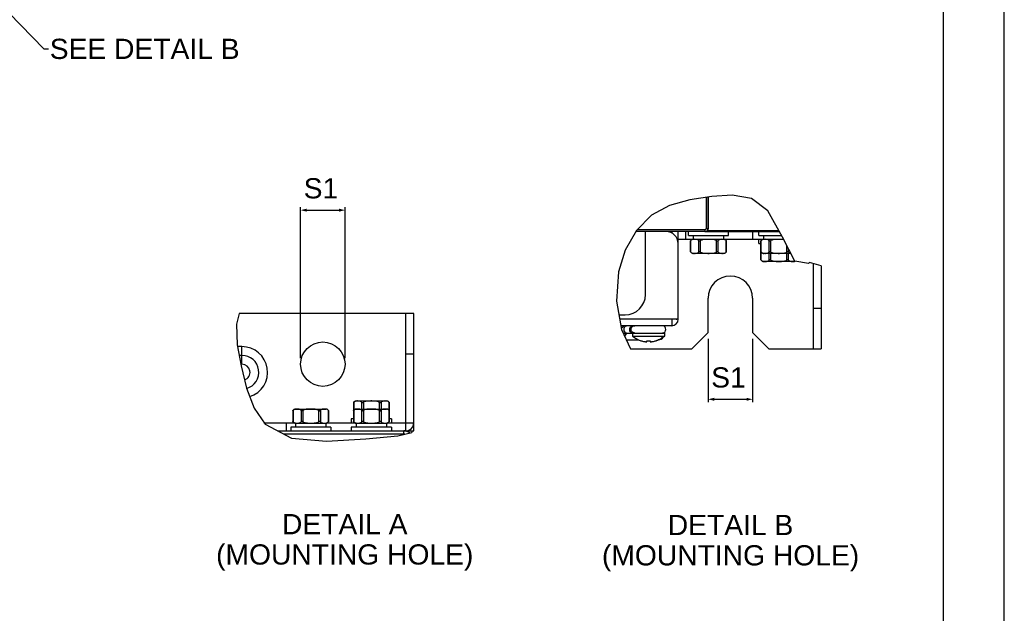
# Model space of a CAD drawing. Header units: millimetres. Extents: x 0 to 1700, y 17 to 1205.
# Tile 26 of 51: x 353 to 840, y 311 to 605. Entities that reach past the tile are written whole.
import ezdxf

# ---------------------------------------------------------------- set-up
doc = ezdxf.new("R2010")
doc.units = ezdxf.units.MM
doc.header["$LTSCALE"] = 77.505185
doc.header["$PDMODE"] = 3
doc.header["$PDSIZE"] = 0.3125
doc.layers.get('0').update_dxf_attribs({"linetype": 'CONTINUOUS'})
doc.layers.get('Defpoints').update_dxf_attribs({"linetype": 'CONTINUOUS'})
doc.layers.add('DF', color=3, linetype='CONTINUOUS')
doc.styles.get("Standard").update_dxf_attribs({"font": 'arial.ttf'})
doc.dimstyles.new('DIMSTYLE_2', dxfattribs={"dimtxt": 10, "dimasz": 3, "dimexe": 1.5, "dimexo": 3, "dimgap": 2.5, "dimtad": 1, "dimdec": 1, "dimlfac": 0.5, "dimzin": 0, "dimdsep": 46, "dimtxsty": 'Standard', "dimblk": '_FILLED', "dimblk1": '_FILLED', "dimblk2": '_FILLED', "dimcen": 0.09, "dimadec": 1, "dimazin": 0, "dimtp": 0.1, "dimtm": 0.1, "dimtfac": 1, "dimtdec": 1, "dimtofl": 0, "dimtmove": 0, "dimatfit": 3, "dimldrblk": '_FILLED', "dimfxl": 1, "dimtolj": 1, "dimtzin": 0, "dimarcsym": 0})
doc.dimstyles.get("Standard").update_dxf_attribs({"dimtxt": 3, "dimasz": 3, "dimexe": 1.5, "dimexo": 3, "dimtad": 1, "dimdec": 1, "dimzin": 0, "dimdsep": 46, "dimtxsty": 'Standard', "dimblk": '_FILLED', "dimblk1": '_FILLED', "dimblk2": '_FILLED', "dimcen": 0.09, "dimadec": 1, "dimazin": 0, "dimtol": 1, "dimtp": 0.1, "dimtm": 0.1, "dimtfac": 1, "dimtdec": 1, "dimtofl": 0, "dimtmove": 0, "dimatfit": 3, "dimldrblk": '_FILLED', "dimfxl": 1, "dimtolj": 1, "dimtzin": 0, "dimarcsym": 0})

# ---------------------------------------------------------------- blocks, each defined once
blk = doc.blocks.new('_FILLED')
at = {"color": 0, "linetype": 'ByBlock'}
blk.add_solid([(0, 0), (-1, 0.25), (-1, -0.25)], dxfattribs=at)
blk = doc.blocks.new('*D17')
at = {"color": 0, "linetype": 'Continuous', "lineweight": -2, "transparency": 16777216}
for p, q in [((491.88, 437.55), (491.88, 512.25)), ((513.88, 437.55), (513.88, 512.25)), ((494.88, 510.75), (510.88, 510.75))]:
    blk.add_line(p, q, dxfattribs=at)
at = {"layer": 'Defpoints', "color": 0, "linetype": 'Continuous', "transparency": 16777216}
for p in [(513.88, 510.75), (491.88, 434.55), (513.88, 434.55)]:
    blk.add_point(p, dxfattribs=at)
at = {"color": 0, "linetype": 'Continuous', "lineweight": -2, "transparency": 16777216, "xscale": 3, "yscale": 3, "zscale": 3, "rotation": 180}
blk.add_blockref('_FILLED', (491.88, 510.75), dxfattribs=at)
at = {"color": 0, "linetype": 'Continuous', "lineweight": -2, "transparency": 16777216, "xscale": 3, "yscale": 3, "zscale": 3}
blk.add_blockref('_FILLED', (513.88, 510.75), dxfattribs=at)
at = {"color": 0, "linetype": 'Continuous', "transparency": 16777216, "insert": (501.94, 526.58), "char_height": 10, "width": 17.0632, "attachment_point": 2, "line_spacing_factor": 0.9}
blk.add_mtext('\\A1;S1', dxfattribs=at)
blk = doc.blocks.new('*D18')
at = {"color": 0, "linetype": 'Continuous', "lineweight": -2, "transparency": 16777216}
for p, q in [((693.48, 447.16), (693.48, 415.66)), ((715.48, 447.16), (715.48, 415.66)), ((696.48, 417.16), (712.48, 417.16))]:
    blk.add_line(p, q, dxfattribs=at)
at = {"layer": 'Defpoints', "color": 0, "linetype": 'Continuous', "transparency": 16777216}
for p in [(693.48, 450.16), (715.48, 450.16), (715.48, 417.16)]:
    blk.add_point(p, dxfattribs=at)
at = {"color": 0, "linetype": 'Continuous', "lineweight": -2, "transparency": 16777216, "xscale": 3, "yscale": 3, "zscale": 3, "rotation": 180}
blk.add_blockref('_FILLED', (693.48, 417.16), dxfattribs=at)
at = {"color": 0, "linetype": 'Continuous', "lineweight": -2, "transparency": 16777216, "xscale": 3, "yscale": 3, "zscale": 3}
blk.add_blockref('_FILLED', (715.48, 417.16), dxfattribs=at)
at = {"color": 0, "linetype": 'Continuous', "transparency": 16777216, "insert": (703.54, 432.99), "char_height": 10, "width": 17.0632, "attachment_point": 2, "line_spacing_factor": 0.9}
blk.add_mtext('\\A1;S1', dxfattribs=at)

msp = doc.modelspace()

# ---------------------------------------------------------------- linework, layer by layer
msp.add_line((840, 17.48), (840, 1205.48))
at = {"linetype": 'Continuous'}
for p, q in [((695.31, 517.56), (684.49, 515.92)), ((692.49, 517.13), (692.49, 501.76)), ((693.46, 517.28), (693.46, 501.76)), ((693.48, 501.76), (693.48, 517.28)), ((705.38, 518.24), (695.31, 517.56)), ((714.87, 516.54), (705.38, 518.24)), ((723.02, 510.42), (714.87, 516.54)), ((674.39, 513.11), (665.51, 508.32)), ((684.49, 515.92), (674.39, 513.11)), ((665.51, 508.32), (658, 500.7)), ((730.22, 497.4), (723.02, 510.42)), ((692.49, 501.76), (693.48, 501.76)), ((693.42, 501.44), (693.46, 501.76)), ((658, 500.7), (652.5, 491.01)), ((691.86, 500.16), (657.69, 500.16)), ((658.45, 501.16), (691.89, 501.16)), ((662.48, 468.96), (662.48, 500.16)), ((675.48, 500.16), (675.48, 499.38)), ((678.68, 456.76), (678.68, 500.16)), ((682.48, 496.16), (682.48, 500.16)), ((683.78, 498.26), (683.78, 500.16)), ((683.78, 498.26), (703.58, 498.26)), ((686.18, 496.36), (686.18, 498.26)), ((691.9, 500.16), (728.69, 500.16)), ((693.13, 500.76), (728.36, 500.76)), ((701.18, 496.36), (701.18, 498.26)), ((703.58, 498.26), (703.58, 500.16)), ((715.48, 500.16), (715.48, 496.16)), ((718.58, 498.26), (718.58, 500.16)), ((718.58, 498.26), (729.74, 498.26)), ((720.98, 496.36), (720.98, 498.26)), ((736.36, 485.5), (730.22, 497.4)), ((685.45, 496.16), (678.68, 496.16)), ((685.01, 495.8), (684.83, 495.51)), ((684.83, 490.2), (684.83, 495.51)), ((684.94, 495.68), (684.96, 495.72)), ((684.96, 490), (684.96, 495.72)), ((686.18, 496.36), (701.18, 496.36)), ((688.89, 490), (688.89, 495.72)), ((689.76, 490), (689.76, 495.72)), ((697.61, 490), (697.61, 495.72)), ((698.47, 490), (698.47, 495.72)), ((720.25, 496.16), (701.92, 496.16)), ((702.4, 490), (702.4, 495.72)), ((702.53, 490.2), (702.53, 495.51)), ((718.58, 494.26), (718.58, 496.16)), ((718.58, 494.26), (719.63, 494.26)), ((719.81, 495.8), (719.63, 495.51)), ((719.63, 486.2), (719.63, 495.51)), ((719.74, 495.68), (719.76, 495.72)), ((719.76, 490), (719.76, 495.72)), ((720.98, 496.36), (730.76, 496.36)), ((723.69, 490), (723.69, 495.72)), ((724.56, 490), (724.56, 495.72)), ((732.41, 490), (732.41, 493.15)), ((652.5, 491.01), (649.13, 480.2)), ((684.83, 490.2), (685.01, 489.92)), ((684.96, 490), (684.94, 490.03)), ((701.18, 489.36), (686.18, 489.36)), ((719.63, 490.2), (719.81, 489.92)), ((719.76, 490), (719.74, 490.03)), ((719.76, 486), (719.76, 489.99)), ((734.37, 489.36), (720.98, 489.36)), ((723.69, 486), (723.69, 489.36)), ((724.56, 486), (724.56, 489.36)), ((732.41, 486), (732.41, 489.36)), ((733.27, 490), (733.27, 491.48)), ((733.27, 486), (733.27, 489.36)), ((719.63, 486.2), (719.81, 485.92)), ((719.76, 486), (719.74, 486.03)), ((735.98, 485.36), (720.98, 485.36)), ((743.17, 484.39), (736.36, 485.5)), ((743.31, 484.53), (743.17, 484.39)), ((743.45, 484.67), (743.31, 484.53)), ((743.59, 484.81), (743.45, 484.67)), ((749.48, 483.22), (743.59, 484.81)), ((745.48, 484.3), (745.48, 442.16)), ((749.48, 483.22), (749.48, 442.16)), ((649.13, 480.2), (648.1, 465.76)), ((648.1, 465.76), (650.69, 451.68)), ((693.48, 450.16), (693.48, 467.16)), ((715.48, 467.16), (715.48, 450.16)), ((461.45, 459.55), (460.2, 454.33)), ((547.88, 459.55), (461.45, 459.55)), ((543.88, 401.55), (543.88, 459.55)), ((547.88, 401.55), (547.88, 459.55)), ((649.35, 458.96), (652.48, 458.96)), ((749.48, 462.16), (745.48, 462.16)), ((460.2, 454.33), (460.58, 444.19)), ((677.68, 456.76), (649.76, 456.76)), ((675.48, 453.56), (650.35, 453.56)), ((675.48, 456.76), (675.48, 453.56)), ((678.68, 456.76), (677.68, 456.76)), ((650.69, 451.68), (655.07, 442.16)), ((653.13, 449.84), (652.17, 448.48)), ((653.13, 449.84), (652.98, 449.7)), ((656.08, 449.76), (653.07, 449.76)), ((653.13, 449.84), (653.23, 449.96)), ((653.16, 449.96), (671.88, 449.96)), ((656.08, 449.96), (656.08, 448.36)), ((656.08, 448.36), (657.5, 447.36)), ((656.08, 448.36), (671.88, 448.36)), ((671.88, 449.96), (671.88, 448.36)), ((685.48, 442.16), (693.48, 450.16)), ((715.48, 450.16), (723.48, 442.16)), ((460.58, 444.19), (462.47, 433.66)), ((653.05, 446.56), (659.08, 446.56)), ((657.5, 447.36), (659.03, 446.57)), ((659.03, 446.57), (660.18, 446.15)), ((660.18, 446.15), (660.18, 446.17)), ((663.18, 445.74), (663.18, 446.17)), ((664.78, 446.17), (664.78, 445.74)), ((664.78, 445.74), (664.79, 445.72)), ((665.81, 445.72), (665.98, 445.74)), ((667.78, 446.17), (667.78, 446.15)), ((669.38, 446.56), (668.84, 446.56)), ((670.06, 447.15), (669.07, 446.65)), ((462.88, 443.21), (460.75, 443.21)), ((462.88, 438.88), (461.53, 438.88)), ((462.88, 434.55), (462.88, 443.21)), ((547.88, 439.55), (543.88, 439.55)), ((655.07, 442.16), (685.48, 442.16)), ((723.48, 442.16), (749.48, 442.16)), ((462.88, 434.55), (462.31, 434.55)), ((462.47, 433.66), (465.14, 422.73)), ((465.14, 422.73), (468.86, 412.74)), ((518.03, 415.5), (518.03, 406.19)), ((518.17, 415.71), (518.17, 411.71)), ((519.38, 416.35), (534.38, 416.35)), ((522.09, 415.71), (522.09, 412.35)), ((522.96, 415.71), (522.96, 412.35)), ((530.81, 415.71), (530.81, 412.35)), ((531.68, 415.71), (531.68, 412.35)), ((535.74, 415.5), (535.56, 415.79)), ((535.6, 415.71), (535.63, 415.67)), ((535.6, 415.71), (535.6, 411.71)), ((535.74, 415.5), (535.74, 406.19)), ((468.86, 412.74), (474.28, 404.8)), ((488.03, 411.5), (488.03, 406.19)), ((488.17, 411.71), (488.17, 405.99)), ((489.38, 412.35), (504.38, 412.35)), ((492.09, 411.71), (492.09, 405.99)), ((492.96, 411.71), (492.96, 405.99)), ((500.81, 411.71), (500.81, 405.99)), ((501.68, 411.71), (501.68, 405.99)), ((505.74, 411.5), (505.56, 411.79)), ((505.6, 411.71), (505.63, 411.67)), ((505.6, 411.71), (505.6, 405.99)), ((505.74, 411.5), (505.74, 406.19)), ((518.17, 411.71), (518.17, 405.99)), ((519.38, 412.35), (534.38, 412.35)), ((522.09, 411.71), (522.09, 405.99)), ((522.96, 411.71), (522.96, 405.99)), ((530.81, 411.71), (530.81, 405.99)), ((531.68, 411.71), (531.68, 405.99)), ((535.74, 411.5), (535.56, 411.79)), ((535.6, 411.71), (535.63, 411.67)), ((535.6, 411.71), (535.6, 405.99)), ((473.76, 405.55), (488.65, 405.55)), ((474.28, 404.8), (487.44, 397.88)), ((484.88, 401.55), (484.88, 405.55)), ((488.16, 405.98), (488.03, 406.19)), ((489.38, 405.35), (504.38, 405.35)), ((489.38, 405.35), (489.38, 403.45)), ((504.38, 405.35), (504.38, 403.45)), ((505.12, 405.55), (518.65, 405.55)), ((505.63, 406.02), (505.6, 405.99)), ((518.03, 407.45), (516.98, 407.45)), ((516.98, 407.45), (516.98, 405.55)), ((518.16, 405.98), (518.03, 406.19)), ((519.38, 405.35), (534.38, 405.35)), ((519.38, 405.35), (519.38, 403.45)), ((534.38, 405.35), (534.38, 403.45)), ((535.12, 405.55), (547.88, 405.55)), ((535.63, 406.02), (535.6, 405.99)), ((535.65, 406.06), (535.63, 406.02)), ((536.78, 407.45), (535.74, 407.45)), ((536.78, 407.45), (536.78, 405.55)), ((480.46, 401.55), (547.88, 401.55)), ((542.88, 399.95), (483.51, 399.95)), ((506.78, 403.45), (486.98, 403.45)), ((486.98, 403.45), (486.98, 401.55)), ((506.78, 403.45), (506.78, 401.55)), ((536.78, 403.45), (516.98, 403.45)), ((516.98, 403.45), (516.98, 401.55)), ((536.78, 403.45), (536.78, 401.55)), ((540.01, 399.09), (546.88, 400.73)), ((542.88, 399.95), (542.88, 401.55)), ((546.88, 401.55), (546.88, 400.73)), ((487.44, 397.88), (504.71, 396.42)), ((504.71, 396.42), (524.13, 397.58)), ((524.13, 397.58), (540.01, 399.09))]:
    msp.add_line(p, q, dxfattribs=at)
for points in [[(691.89, 501.16), (692.09, 501.19), (692.25, 501.27), (692.37, 501.39), (692.44, 501.51), (692.48, 501.64), (692.49, 501.76)], [(693.48, 501.76), (693.39, 501.21), (693.13, 500.76)], [(691.86, 500.16), (692.38, 500.25), (692.81, 500.47), (693.12, 500.77), (693.32, 501.1), (693.42, 501.44)], [(691.89, 501.16), (691.89, 500.66), (691.87, 500.29), (691.86, 500.16)], [(691.9, 500.16), (692.38, 500.23), (692.8, 500.45), (693.13, 500.76)], [(684.83, 495.51), (684.83, 495.52), (684.84, 495.54), (684.86, 495.56), (684.87, 495.58), (684.89, 495.61), (684.91, 495.65), (684.94, 495.68)], [(688.89, 495.72), (688.76, 495.86), (688.61, 495.98), (688.44, 496.08), (688.26, 496.16), (688.07, 496.22), (687.87, 496.26), (687.64, 496.29), (687.39, 496.31), (687.11, 496.32), (686.82, 496.33), (686.53, 496.32), (686.26, 496.3), (686.03, 496.27), (685.82, 496.23), (685.63, 496.17), (685.44, 496.1), (685.27, 496), (685.11, 495.87), (684.96, 495.72)], [(686.18, 496.36), (685.85, 496.32), (685.53, 496.21), (685.25, 496.03), (685.01, 495.8)], [(688.89, 495.72), (688.93, 495.67), (688.98, 495.62), (689.04, 495.58), (689.1, 495.55), (689.18, 495.52), (689.26, 495.51), (689.34, 495.52), (689.43, 495.55), (689.51, 495.58), (689.6, 495.62), (689.68, 495.67), (689.76, 495.72)], [(697.61, 495.72), (697.41, 495.83), (697.18, 495.93), (696.92, 496.02), (696.62, 496.1), (696.29, 496.17), (695.92, 496.23), (695.51, 496.27), (695.04, 496.3), (694.52, 496.32), (693.97, 496.32), (693.39, 496.32), (692.83, 496.32), (692.3, 496.3), (691.85, 496.27), (691.44, 496.22), (691.06, 496.17), (690.7, 496.09), (690.36, 495.99), (690.04, 495.87), (689.76, 495.72)], [(697.61, 495.72), (697.69, 495.67), (697.77, 495.62), (697.85, 495.58), (697.94, 495.55), (698.02, 495.52), (698.11, 495.51), (698.19, 495.52), (698.26, 495.55), (698.33, 495.58), (698.38, 495.62), (698.43, 495.67)], [(702.06, 496.02), (701.91, 496.1), (701.75, 496.17), (701.56, 496.22), (701.36, 496.27), (701.13, 496.3), (700.87, 496.32), (700.6, 496.32), (700.32, 496.33), (700.04, 496.32), (699.79, 496.3), (699.56, 496.27), (699.36, 496.24), (699.19, 496.19), (699.03, 496.13), (698.89, 496.06), (698.76, 495.98), (698.65, 495.9), (698.56, 495.81), (698.43, 495.67)], [(701.18, 496.36), (701.52, 496.32), (701.83, 496.21), (702.12, 496.03), (702.35, 495.8), (702.53, 495.51)], [(702.4, 495.72), (702.3, 495.83), (702.19, 495.93), (702.06, 496.02)], [(702.4, 495.72), (702.43, 495.68), (702.45, 495.65)], [(702.45, 495.65), (702.47, 495.61), (702.49, 495.58), (702.51, 495.56), (702.52, 495.54), (702.53, 495.52), (702.53, 495.51)], [(719.63, 495.51), (719.63, 495.52), (719.64, 495.54), (719.66, 495.56), (719.67, 495.58), (719.69, 495.61), (719.71, 495.65), (719.74, 495.68)], [(723.06, 496.16), (722.87, 496.22), (722.67, 496.26), (722.44, 496.29), (722.19, 496.31), (721.91, 496.32), (721.62, 496.33), (721.33, 496.32), (721.06, 496.3), (720.83, 496.27), (720.62, 496.23), (720.43, 496.17), (720.24, 496.1), (720.07, 496), (719.91, 495.87), (719.76, 495.72)], [(720.98, 496.36), (720.65, 496.32), (720.33, 496.21), (720.05, 496.03), (719.81, 495.8)], [(723.69, 495.72), (723.56, 495.86), (723.41, 495.98), (723.24, 496.08), (723.06, 496.16)], [(723.69, 495.72), (723.73, 495.67), (723.78, 495.62), (723.84, 495.58), (723.9, 495.55), (723.98, 495.52), (724.06, 495.51), (724.14, 495.52), (724.23, 495.55), (724.31, 495.58), (724.4, 495.62), (724.48, 495.67), (724.56, 495.72)], [(730.83, 496.21), (730.72, 496.23), (730.31, 496.27), (729.84, 496.3), (729.32, 496.32), (728.77, 496.32), (728.19, 496.32), (727.63, 496.32), (727.1, 496.3), (726.65, 496.27), (726.24, 496.22), (725.86, 496.17), (725.5, 496.09), (725.16, 495.99), (724.84, 495.87), (724.56, 495.72)], [(684.94, 490.03), (684.91, 490.07), (684.89, 490.1), (684.87, 490.13), (684.86, 490.16), (684.84, 490.18), (684.83, 490.19), (684.83, 490.2)], [(684.96, 490), (685.1, 489.85), (685.26, 489.72), (685.43, 489.62), (685.61, 489.55), (685.8, 489.49), (686.01, 489.45), (686.24, 489.42), (686.5, 489.4), (686.78, 489.39), (687.07, 489.39), (687.35, 489.4), (687.61, 489.42), (687.85, 489.45), (688.06, 489.49), (688.25, 489.55), (688.43, 489.63), (688.6, 489.73), (688.76, 489.85), (688.89, 490)], [(685.01, 489.92), (685.25, 489.68), (685.53, 489.5), (685.85, 489.39), (686.18, 489.36)], [(689.76, 490), (689.68, 490.05), (689.6, 490.09), (689.51, 490.13), (689.43, 490.17), (689.34, 490.19), (689.26, 490.2), (689.18, 490.19), (689.1, 490.17), (689.04, 490.13), (688.98, 490.09), (688.93, 490.05), (688.89, 490)], [(689.76, 490), (689.95, 489.88), (690.18, 489.78), (690.44, 489.69), (690.74, 489.61), (691.07, 489.54), (691.44, 489.49), (691.85, 489.45), (692.32, 489.42), (692.83, 489.4), (693.38, 489.39)], [(693.38, 489.39), (693.95, 489.39), (694.51, 489.4), (695.03, 489.41), (695.49, 489.44), (695.9, 489.48), (696.28, 489.54), (696.65, 489.62), (697, 489.72), (697.33, 489.84), (697.61, 490)], [(698.47, 490), (698.43, 490.05), (698.38, 490.09), (698.33, 490.13), (698.26, 490.17), (698.19, 490.19), (698.11, 490.2), (698.02, 490.19), (697.94, 490.17), (697.85, 490.13), (697.77, 490.09), (697.69, 490.05), (697.61, 490)], [(698.47, 490), (698.56, 489.9), (698.65, 489.81), (698.76, 489.73), (698.89, 489.65), (699.03, 489.58), (699.19, 489.52), (699.37, 489.47), (699.57, 489.44), (699.79, 489.41), (700.04, 489.4), (700.31, 489.39), (700.59, 489.39), (700.86, 489.4), (701.12, 489.42), (701.35, 489.45), (701.56, 489.49), (701.75, 489.54), (701.93, 489.62), (702.1, 489.72), (702.26, 489.84), (702.4, 490)], [(702.53, 490.2), (702.35, 489.92), (702.12, 489.68), (701.83, 489.5), (701.52, 489.39), (701.18, 489.36)], [(702.45, 490.07), (702.43, 490.03), (702.4, 490)], [(702.53, 490.2), (702.53, 490.19), (702.52, 490.18), (702.51, 490.16), (702.49, 490.13), (702.47, 490.1), (702.45, 490.07)], [(719.67, 490.13), (719.66, 490.16), (719.64, 490.18), (719.63, 490.19), (719.63, 490.2)], [(719.74, 490.03), (719.71, 490.07), (719.69, 490.1), (719.67, 490.13)], [(719.76, 490), (719.9, 489.85), (720.06, 489.72), (720.23, 489.62), (720.41, 489.55), (720.6, 489.49), (720.81, 489.45), (721.04, 489.42), (721.3, 489.4), (721.58, 489.39), (721.87, 489.39), (722.15, 489.4), (722.41, 489.42), (722.65, 489.45), (722.86, 489.49), (723.05, 489.55), (723.23, 489.63), (723.4, 489.73), (723.56, 489.85), (723.69, 490)], [(719.81, 489.92), (720.05, 489.68), (720.33, 489.5), (720.65, 489.39), (720.98, 489.36)], [(724.56, 490), (724.48, 490.05), (724.4, 490.09), (724.31, 490.13), (724.23, 490.17), (724.14, 490.19), (724.06, 490.2), (723.98, 490.19), (723.9, 490.17), (723.84, 490.13), (723.78, 490.09), (723.73, 490.05), (723.69, 490)], [(724.56, 490), (724.75, 489.88), (724.98, 489.78), (725.24, 489.69), (725.54, 489.61), (725.87, 489.54), (726.24, 489.49), (726.65, 489.45), (727.12, 489.42), (727.63, 489.4), (728.18, 489.39), (728.75, 489.39), (729.31, 489.4), (729.83, 489.41), (730.29, 489.44), (730.7, 489.48), (731.08, 489.54), (731.45, 489.62), (731.8, 489.72), (732.13, 489.84), (732.41, 490)], [(733.27, 490), (733.23, 490.05), (733.18, 490.09), (733.13, 490.13), (733.06, 490.17), (732.99, 490.19), (732.91, 490.2), (732.82, 490.19), (732.74, 490.17), (732.65, 490.13), (732.57, 490.09), (732.49, 490.05), (732.41, 490)], [(733.27, 490), (733.36, 489.9), (733.45, 489.81), (733.56, 489.73), (733.69, 489.65), (733.83, 489.58), (733.99, 489.52), (734.17, 489.47), (734.32, 489.45)], [(719.74, 486.03), (719.71, 486.07), (719.69, 486.1), (719.67, 486.13), (719.66, 486.16), (719.64, 486.18), (719.63, 486.19), (719.63, 486.2)], [(719.76, 486), (719.9, 485.85), (720.06, 485.72), (720.23, 485.62), (720.41, 485.55), (720.6, 485.49), (720.81, 485.45), (721.04, 485.42), (721.3, 485.4), (721.58, 485.39), (721.87, 485.39), (722.15, 485.4), (722.41, 485.42), (722.65, 485.45), (722.86, 485.49), (723.05, 485.55), (723.23, 485.63), (723.4, 485.73), (723.56, 485.85), (723.69, 486)], [(719.81, 485.92), (720.05, 485.68), (720.33, 485.5), (720.65, 485.39), (720.98, 485.36)], [(724.56, 486), (724.48, 486.05), (724.4, 486.09), (724.31, 486.13), (724.23, 486.17), (724.14, 486.19), (724.06, 486.2), (723.98, 486.19), (723.9, 486.17), (723.84, 486.13), (723.78, 486.09), (723.73, 486.05), (723.69, 486)], [(724.56, 486), (724.75, 485.88), (724.98, 485.78), (725.24, 485.69), (725.54, 485.61), (725.87, 485.54), (726.24, 485.49), (726.65, 485.45), (727.12, 485.42), (727.63, 485.4), (728.18, 485.39), (728.75, 485.39), (729.31, 485.4), (729.83, 485.41), (730.29, 485.44), (730.7, 485.48), (731.08, 485.54), (731.45, 485.62), (731.8, 485.72), (732.13, 485.84), (732.41, 486)], [(733.27, 486), (733.23, 486.05), (733.18, 486.09), (733.13, 486.13), (733.06, 486.17), (732.99, 486.19), (732.91, 486.2), (732.82, 486.19), (732.74, 486.17), (732.65, 486.13), (732.57, 486.09), (732.49, 486.05), (732.41, 486)], [(733.27, 486), (733.36, 485.9), (733.45, 485.81), (733.56, 485.73), (733.69, 485.65), (733.83, 485.58), (733.99, 485.52), (734.17, 485.47), (734.37, 485.44), (734.59, 485.41), (734.84, 485.4), (735.11, 485.39), (735.39, 485.39), (735.66, 485.4), (735.92, 485.42), (736.15, 485.45), (736.36, 485.49), (736.39, 485.5)], [(736.54, 485.47), (736.32, 485.39), (735.98, 485.36)], [(650.57, 452.35), (650.82, 452.63), (651.55, 453.15), (652.34, 453.45), (653.16, 453.56)], [(651.89, 451.76), (651.98, 452.44), (652.26, 453.03), (652.67, 453.42), (653.16, 453.56)], [(654.71, 451.76), (654.81, 452.44), (655.09, 453.03), (655.5, 453.42), (655.99, 453.56)], [(655.38, 451.76), (655.49, 452.37), (655.8, 452.91), (656.28, 453.31), (656.87, 453.53), (657.18, 453.56)], [(672.58, 451.76), (672.47, 452.37), (672.16, 452.91), (671.68, 453.31), (671.09, 453.53), (670.78, 453.56)], [(652.98, 449.7), (652.56, 449.6), (652, 449.7), (651.5, 449.93)], [(653.16, 449.96), (652.67, 450.09), (652.26, 450.48), (651.98, 451.07), (651.89, 451.76)], [(655.99, 449.96), (655.5, 450.09), (655.09, 450.48), (654.81, 451.07), (654.71, 451.76)], [(657.18, 449.96), (656.87, 449.98), (656.28, 450.2), (655.8, 450.6), (655.49, 451.14), (655.38, 451.76)], [(671.88, 448.36), (670.47, 447.36), (670.06, 447.15)], [(670.78, 449.96), (671.09, 449.98), (671.68, 450.2), (672.16, 450.6), (672.47, 451.14), (672.58, 451.76)], [(661.98, 445.74), (662.15, 445.72), (662.15, 445.72), (662.32, 445.7), (662.48, 445.68), (662.61, 445.67), (662.72, 445.66), (662.81, 445.66), (662.89, 445.66), (662.97, 445.67), (663.03, 445.67), (663.09, 445.68), (663.13, 445.69), (663.16, 445.71), (663.18, 445.72), (663.18, 445.72), (663.18, 445.74)], [(664.79, 445.72), (664.79, 445.72), (664.81, 445.71), (664.84, 445.69), (664.88, 445.68), (664.94, 445.67), (665, 445.67), (665.08, 445.66), (665.16, 445.66), (665.25, 445.66), (665.36, 445.67), (665.49, 445.68), (665.64, 445.7), (665.81, 445.72), (665.81, 445.72)], [(669.07, 446.65), (668.93, 446.57), (667.78, 446.15)], [(670.89, 447.65), (670.89, 447.61), (670.61, 447.13), (670.18, 446.77), (669.66, 446.58), (669.38, 446.56)], [(518.03, 415.5), (518.21, 415.79), (518.45, 416.02), (518.73, 416.2), (519.05, 416.31), (519.38, 416.35)], [(518.03, 415.5), (518.03, 415.51), (518.04, 415.53), (518.06, 415.55), (518.07, 415.57), (518.09, 415.6), (518.11, 415.64)], [(518.11, 415.64), (518.14, 415.67), (518.17, 415.71)], [(520.26, 416.32), (519.98, 416.32), (519.7, 416.31), (519.44, 416.29), (519.22, 416.26), (519.01, 416.22), (518.82, 416.16), (518.64, 416.08), (518.47, 415.98), (518.31, 415.86), (518.17, 415.71)], [(522.01, 415.8), (521.91, 415.89), (521.8, 415.98), (521.68, 416.05), (521.53, 416.12), (521.37, 416.18), (521.2, 416.23), (521, 416.26), (520.78, 416.29), (520.53, 416.31), (520.26, 416.32)], [(522.01, 415.8), (522.13, 415.66), (522.18, 415.61), (522.24, 415.57), (522.3, 415.54), (522.38, 415.51), (522.46, 415.5), (522.54, 415.51), (522.63, 415.54), (522.71, 415.57), (522.8, 415.61), (522.88, 415.66), (522.96, 415.71)], [(530.81, 415.71), (530.61, 415.82), (530.39, 415.92), (530.13, 416.01), (529.83, 416.09), (529.49, 416.16), (529.12, 416.22), (528.71, 416.26), (528.25, 416.29), (527.74, 416.31), (527.19, 416.32), (526.62, 416.32), (526.06, 416.31), (525.54, 416.29), (525.08, 416.26), (524.67, 416.22), (524.28, 416.16), (523.92, 416.09), (523.57, 415.99), (523.24, 415.86), (522.96, 415.71)], [(530.81, 415.71), (530.89, 415.66), (530.97, 415.61), (531.05, 415.57), (531.14, 415.54), (531.22, 415.51), (531.31, 415.5), (531.39, 415.51), (531.46, 415.54), (531.53, 415.57), (531.58, 415.61), (531.63, 415.66), (531.68, 415.71)], [(535.6, 415.71), (535.47, 415.85), (535.31, 415.98), (535.14, 416.08), (534.96, 416.16), (534.77, 416.21), (534.56, 416.26), (534.33, 416.29), (534.07, 416.31), (533.79, 416.32), (533.5, 416.32), (533.22, 416.31), (532.95, 416.29), (532.72, 416.26), (532.51, 416.21), (532.32, 416.15), (532.13, 416.08), (531.96, 415.98), (531.81, 415.85), (531.68, 415.71)], [(535.56, 415.79), (535.32, 416.02), (535.03, 416.2), (534.72, 416.31), (534.38, 416.35)], [(535.63, 415.67), (535.65, 415.64), (535.68, 415.6), (535.69, 415.57), (535.71, 415.55), (535.72, 415.53), (535.73, 415.51), (535.74, 415.5)], [(488.03, 411.5), (488.21, 411.79), (488.45, 412.02), (488.73, 412.2), (489.05, 412.31), (489.38, 412.35)], [(488.03, 411.5), (488.03, 411.51), (488.04, 411.53), (488.06, 411.55), (488.07, 411.57)], [(488.07, 411.57), (488.09, 411.6), (488.11, 411.64)], [(488.11, 411.64), (488.14, 411.67), (488.17, 411.71)], [(492.01, 411.8), (491.91, 411.89), (491.8, 411.98), (491.68, 412.05), (491.53, 412.12), (491.37, 412.18), (491.2, 412.23), (491, 412.26), (490.78, 412.29), (490.53, 412.31), (490.26, 412.32), (489.98, 412.32), (489.7, 412.31), (489.44, 412.29), (489.22, 412.26), (489.01, 412.22), (488.82, 412.16), (488.64, 412.08), (488.47, 411.98), (488.31, 411.86), (488.17, 411.71)], [(492.01, 411.8), (492.13, 411.66), (492.18, 411.61), (492.24, 411.57), (492.3, 411.54), (492.38, 411.51), (492.46, 411.5), (492.54, 411.51), (492.63, 411.54), (492.71, 411.57), (492.8, 411.61), (492.88, 411.66), (492.96, 411.71)], [(493.92, 412.09), (493.57, 411.99), (493.24, 411.86), (492.96, 411.71)], [(500.81, 411.71), (500.61, 411.82), (500.39, 411.92), (500.13, 412.01), (499.83, 412.09), (499.49, 412.16), (499.12, 412.22), (498.71, 412.26), (498.25, 412.29), (497.74, 412.31), (497.19, 412.32), (496.62, 412.32), (496.06, 412.31), (495.54, 412.29), (495.08, 412.26), (494.67, 412.22), (494.28, 412.16), (493.92, 412.09)], [(500.81, 411.71), (500.89, 411.66), (500.97, 411.61), (501.05, 411.57), (501.14, 411.54), (501.22, 411.51), (501.31, 411.5), (501.39, 411.51), (501.46, 411.54), (501.53, 411.57), (501.58, 411.61), (501.63, 411.66), (501.68, 411.71)], [(505.6, 411.71), (505.47, 411.85), (505.31, 411.98), (505.14, 412.08), (504.96, 412.16), (504.77, 412.21), (504.56, 412.26), (504.33, 412.29), (504.07, 412.31), (503.79, 412.32), (503.5, 412.32), (503.22, 412.31), (502.95, 412.29), (502.72, 412.26), (502.51, 412.21), (502.32, 412.15), (502.13, 412.08), (501.96, 411.98), (501.81, 411.85), (501.68, 411.71)], [(505.56, 411.79), (505.32, 412.02), (505.03, 412.2), (504.72, 412.31), (504.38, 412.35)], [(505.63, 411.67), (505.65, 411.64), (505.68, 411.6), (505.69, 411.57), (505.71, 411.55), (505.72, 411.53), (505.73, 411.51), (505.74, 411.5)], [(518.03, 411.5), (518.21, 411.79), (518.45, 412.02), (518.73, 412.2), (519.05, 412.31), (519.38, 412.35)], [(518.03, 411.5), (518.03, 411.51), (518.04, 411.53), (518.06, 411.55), (518.07, 411.57), (518.09, 411.6), (518.11, 411.64)], [(518.11, 411.64), (518.14, 411.67), (518.17, 411.71)], [(522.01, 411.8), (521.91, 411.89), (521.8, 411.98), (521.68, 412.05), (521.53, 412.12), (521.37, 412.18), (521.2, 412.23), (521, 412.26), (520.78, 412.29), (520.53, 412.31), (520.26, 412.32), (519.98, 412.32), (519.7, 412.31), (519.44, 412.29), (519.22, 412.26), (519.01, 412.22), (518.82, 412.16), (518.64, 412.08), (518.47, 411.98), (518.31, 411.86), (518.17, 411.71)], [(522.01, 411.8), (522.13, 411.66), (522.18, 411.61), (522.24, 411.57), (522.3, 411.54), (522.38, 411.51), (522.46, 411.5), (522.54, 411.51), (522.63, 411.54), (522.71, 411.57), (522.8, 411.61), (522.88, 411.66), (522.96, 411.71)], [(530.81, 411.71), (530.61, 411.82), (530.39, 411.92), (530.13, 412.01), (529.83, 412.09), (529.49, 412.16), (529.12, 412.22), (528.71, 412.26), (528.25, 412.29), (527.74, 412.31), (527.19, 412.32), (526.62, 412.32), (526.06, 412.31), (525.54, 412.29), (525.08, 412.26), (524.67, 412.22), (524.28, 412.16), (523.92, 412.09), (523.57, 411.99), (523.24, 411.86), (522.96, 411.71)], [(530.81, 411.71), (530.89, 411.66), (530.97, 411.61), (531.05, 411.57), (531.14, 411.54), (531.22, 411.51), (531.31, 411.5), (531.39, 411.51), (531.46, 411.54), (531.53, 411.57), (531.58, 411.61), (531.63, 411.66), (531.68, 411.71)], [(535.6, 411.71), (535.47, 411.85), (535.31, 411.98), (535.14, 412.08), (534.96, 412.16), (534.77, 412.21), (534.56, 412.26), (534.33, 412.29), (534.07, 412.31), (533.79, 412.32), (533.5, 412.32), (533.22, 412.31), (532.95, 412.29), (532.72, 412.26), (532.51, 412.21), (532.32, 412.15), (532.13, 412.08), (531.96, 411.98), (531.81, 411.85), (531.68, 411.71)], [(535.56, 411.79), (535.32, 412.02), (535.03, 412.2), (534.72, 412.31), (534.38, 412.35)], [(535.63, 411.67), (535.65, 411.64), (535.68, 411.6), (535.69, 411.57), (535.71, 411.55), (535.72, 411.53), (535.73, 411.51), (535.74, 411.5)], [(488.11, 406.06), (488.09, 406.09), (488.07, 406.12), (488.06, 406.15), (488.04, 406.17), (488.03, 406.18), (488.03, 406.19)], [(488.17, 405.99), (488.14, 406.02), (488.11, 406.06)], [(489.38, 405.35), (489.05, 405.38), (488.73, 405.49), (488.45, 405.67), (488.21, 405.91), (488.16, 405.98)], [(488.17, 405.99), (488.26, 405.87), (488.38, 405.77), (488.51, 405.68), (488.66, 405.6), (488.82, 405.53), (489, 405.48), (489.21, 405.44), (489.44, 405.41), (489.69, 405.39), (489.97, 405.38), (490.25, 405.38), (490.52, 405.39), (490.78, 405.4), (491, 405.43), (491.2, 405.47), (491.38, 405.51), (491.54, 405.57), (491.68, 405.64), (491.81, 405.72), (491.92, 405.8), (492.01, 405.89), (492.13, 406.04)], [(492.96, 405.99), (492.88, 406.04), (492.8, 406.08), (492.71, 406.12), (492.63, 406.16), (492.54, 406.18), (492.46, 406.19), (492.38, 406.18), (492.3, 406.16), (492.24, 406.12), (492.18, 406.08), (492.13, 406.04)], [(492.96, 405.99), (493.16, 405.87), (493.38, 405.77), (493.65, 405.68), (493.95, 405.6), (494.28, 405.53), (494.65, 405.48), (495.06, 405.44), (495.52, 405.41), (496.04, 405.39), (496.6, 405.38), (497.18, 405.38), (497.74, 405.39), (498.26, 405.41), (498.72, 405.44), (499.13, 405.48), (499.5, 405.53), (499.87, 405.61), (500.21, 405.71), (500.53, 405.83), (500.81, 405.99)], [(501.68, 405.99), (501.63, 406.04), (501.58, 406.08), (501.53, 406.12), (501.46, 406.16), (501.39, 406.18), (501.31, 406.19), (501.22, 406.18), (501.14, 406.16), (501.05, 406.12), (500.97, 406.08), (500.89, 406.04), (500.81, 405.99)], [(501.68, 405.99), (501.81, 405.84), (501.96, 405.72), (502.13, 405.62), (502.3, 405.54), (502.49, 405.48), (502.7, 405.44), (502.92, 405.41), (503.18, 405.39), (503.46, 405.38), (503.75, 405.38), (504.04, 405.39), (504.3, 405.4), (504.54, 405.43), (504.75, 405.48), (504.94, 405.53), (505.12, 405.61), (505.3, 405.71), (505.46, 405.83), (505.6, 405.99)], [(504.38, 405.35), (504.72, 405.38), (505.03, 405.49), (505.32, 405.67), (505.56, 405.91), (505.74, 406.19)], [(505.74, 406.19), (505.73, 406.18), (505.72, 406.17), (505.71, 406.15), (505.69, 406.12), (505.68, 406.09), (505.65, 406.06), (505.63, 406.02)], [(518.11, 406.06), (518.09, 406.09), (518.07, 406.12), (518.06, 406.15), (518.04, 406.17), (518.03, 406.18), (518.03, 406.19)], [(518.17, 405.99), (518.14, 406.02), (518.11, 406.06)], [(519.38, 405.35), (519.05, 405.38), (518.73, 405.49), (518.45, 405.67), (518.21, 405.91), (518.16, 405.98)], [(518.17, 405.99), (518.26, 405.87), (518.38, 405.77), (518.51, 405.68), (518.66, 405.6), (518.82, 405.53), (519, 405.48), (519.21, 405.44), (519.44, 405.41), (519.69, 405.39), (519.97, 405.38), (520.25, 405.38), (520.52, 405.39), (520.78, 405.4), (521, 405.43), (521.2, 405.47), (521.38, 405.51), (521.54, 405.57), (521.68, 405.64), (521.81, 405.72), (521.92, 405.8), (522.01, 405.89), (522.13, 406.04)], [(522.96, 405.99), (522.88, 406.04), (522.8, 406.08), (522.71, 406.12), (522.63, 406.16), (522.54, 406.18), (522.46, 406.19), (522.38, 406.18), (522.3, 406.16), (522.24, 406.12), (522.18, 406.08), (522.13, 406.04)], [(522.96, 405.99), (523.16, 405.87), (523.38, 405.77)], [(523.38, 405.77), (523.65, 405.68), (523.95, 405.6), (524.28, 405.53), (524.65, 405.48), (525.06, 405.44), (525.52, 405.41), (526.04, 405.39), (526.6, 405.38), (527.18, 405.38), (527.74, 405.39), (528.26, 405.41), (528.72, 405.44), (529.13, 405.48), (529.5, 405.53), (529.87, 405.61), (530.21, 405.71), (530.53, 405.83), (530.81, 405.99)], [(531.68, 405.99), (531.63, 406.04), (531.58, 406.08), (531.53, 406.12), (531.46, 406.16), (531.39, 406.18), (531.31, 406.19), (531.22, 406.18), (531.14, 406.16), (531.05, 406.12), (530.97, 406.08), (530.89, 406.04), (530.81, 405.99)], [(531.68, 405.99), (531.81, 405.84), (531.96, 405.72), (532.13, 405.62), (532.3, 405.54), (532.49, 405.48), (532.7, 405.44), (532.92, 405.41), (533.18, 405.39), (533.46, 405.38), (533.75, 405.38), (534.04, 405.39), (534.3, 405.4), (534.54, 405.43), (534.75, 405.48), (534.94, 405.53)], [(534.38, 405.35), (534.72, 405.38), (535.03, 405.49), (535.32, 405.67), (535.56, 405.91), (535.74, 406.19)], [(534.94, 405.53), (535.12, 405.61), (535.3, 405.71), (535.46, 405.83), (535.6, 405.99)], [(535.74, 406.19), (535.73, 406.18), (535.72, 406.17), (535.71, 406.15), (535.69, 406.12), (535.68, 406.09), (535.65, 406.06)]]:
    msp.add_lwpolyline(points, dxfattribs=at)
msp.add_circle((502.88, 434.55), 11, dxfattribs=at)
for centre, radius, start, end in [((672.68, 494.16), 6, 0, 90), ((686.18, 494.85), 1.51, 90, 153.8083), ((701.18, 494.85), 1.51, 26.1917, 90), ((720.98, 494.85), 1.51, 90, 153.8083), ((686.18, 490.86), 1.51, 206.1917, 270), ((701.18, 490.86), 1.51, 270, 333.8083), ((720.98, 490.86), 1.51, 206.1917, 270), ((720.98, 486.86), 1.51, 206.1917, 270), ((735.98, 486.86), 1.51, 270, 291.987), ((704.48, 467.16), 11, 0, 180), ((652.48, 468.96), 10, 270, 0), ((675.48, 456.76), 3.2, 270, 0), ((677.68, 457.76), 1, 270, 0), ((663.98, 458.1), 12.54, 230.9683, 252.367), ((663.98, 458.1), 12.54, 287.633, 309.0317), ((663.98, 458.1), 12.52, 252.3299, 260.8073), ((663.98, 458.1), 11.96, 266.1631, 273.8369), ((663.98, 458.1), 12.52, 279.1927, 287.6701), ((462.88, 430.55), 12.66, 287.6311, 90), ((462.88, 430.55), 8.33, 286.1732, 90), ((462.88, 430.55), 4, 288.5622, 90), ((519.38, 414.84), 1.51, 90, 153.8083), ((534.38, 414.84), 1.51, 26.1917, 90), ((489.38, 410.84), 1.51, 90, 153.8083), ((504.38, 410.84), 1.51, 26.1917, 90), ((519.38, 410.84), 1.51, 90, 153.8083), ((534.38, 410.84), 1.51, 26.1917, 90), ((489.38, 406.85), 1.51, 206.1917, 270), ((504.38, 406.85), 1.51, 270, 333.8083), ((519.38, 406.85), 1.51, 206.1917, 270), ((534.38, 406.85), 1.51, 270, 333.8083), ((543.88, 405.55), 4, 270, 0), ((542.88, 396.55), 5, 52.2876, 90), ((542.88, 396.55), 3.4, 81.2377, 90)]:
    msp.add_arc(centre, radius, start, end, dxfattribs=at)
at = {"layer": 'DF'}
msp.add_line((810, 47.48), (810, 1175.48), dxfattribs=at)

# ---------------------------------------------------------------- texts
at = {"linetype": 'Continuous', "char_height": 10, "line_spacing_factor": 0.9}
for s, insert, width, attachment_point in [('SEE DETAIL B', (367.79, 595.58), 93.7175, 1), ('DETAIL A\\P(MOUNTING HOLE)', (513.72, 360.38), 127.0632, 2), ('DETAIL B\\P(MOUNTING HOLE)', (704.58, 359.96), 127.0632, 2)]:
    msp.add_mtext(s, dxfattribs=dict(at, insert=insert, width=width, attachment_point=attachment_point))

# ---------------------------------------------------------------- dimensions: what is measured, and where the dimension line sits
at = {"linetype": 'Continuous'}
for base, p1, p2, picture, middle in [((513.88, 510.75), (491.88, 434.55), (513.88, 434.55), '*D17', (501.94, 510.75)), ((715.48, 417.16), (693.48, 450.16), (715.48, 450.16), '*D18', (703.54, 417.16))]:
    dim = msp.add_linear_dim(base=base, p1=p1, p2=p2, text='S1', dimstyle='DIMSTYLE_2', dxfattribs=at)
    dim.commit()
    dim.dimension.update_dxf_attribs({"geometry": picture, "text_midpoint": middle, "dimtype": 160})

# ---------------------------------------------------------------- leaders
at = {"linetype": 'Continuous', "annotation_type": 0, "has_hookline": 1, "hookline_direction": 0, "text_width": 92.57}
msp.add_leader([(334.72, 621.47), (364.79, 590.58), (367.16, 590.58)], dimstyle='Standard', override={"dimtad": 0}, dxfattribs=at)

doc.saveas('drawing.dxf')
